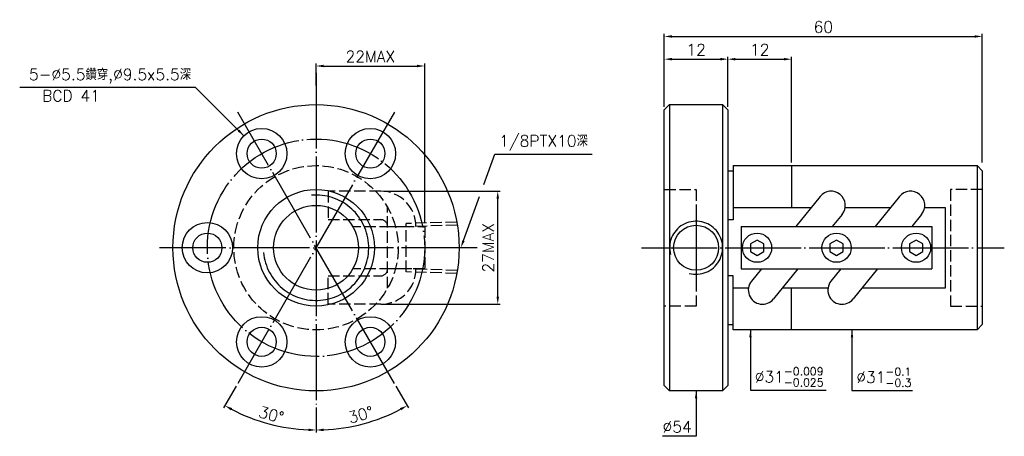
# Model space of a CAD drawing. Header units: millimetres. Extents: x -22 to 164, y 172 to 250.
import ezdxf
from ezdxf.enums import TextEntityAlignment as Align

# ---------------------------------------------------------------- set-up
doc = ezdxf.new("R2010")
doc.units = ezdxf.units.MM
doc.header["$LTSCALE"] = 0.714286
for name, pattern in [('CENTER', [22, 20, -1, 0, -1]), ('DASHED', [4, 3, -1]), ('THIN', [200000, 200000, 0])]:
    doc.linetypes.add(name, pattern=pattern)
for name, color, linetype in [('NT', 7, 'Continuous'), ('NT-DIM', 2, 'Continuous'), ('SH', 7, 'Continuous')]:
    doc.layers.add(name, color=color, linetype=linetype)
doc.styles.get("Standard").update_dxf_attribs({"font": 'simplex.shx', "bigfont": 'chineset.shx'})
doc.dimstyles.new('ISO-25', dxfattribs={"dimscale": 0.714286, "dimtxt": 3, "dimasz": 2, "dimexe": 0.646, "dimexo": 0.862, "dimgap": 1, "dimtad": 1, "dimdec": 3, "dimdsep": 46, "dimtxsty": 'Standard', "dimcen": 1.5, "dimclrd": 256, "dimclre": 256, "dimclrt": 256, "dimazin": 2, "dimtfac": 1, "dimtdec": 3, "dimtmove": 0, "dimatfit": 3, "dimfxl": 0, "dimtolj": 1, "dimlwd": -1, "dimlwe": -1, "dimarcsym": 0})

# ---------------------------------------------------------------- blocks, each defined once
blk = doc.blocks.new('*D46')
at = {"layer": 'Defpoints', "color": 0}
for p in [(160, 247.05), (100, 233.19), (160, 222.69)]:
    blk.add_point(p, dxfattribs=at)
at = {"layer": 'NT-DIM'}
for p, q in [((100, 233.8), (100, 247.51)), ((160, 223.3), (160, 247.51)), ((101.43, 247.05), (158.57, 247.05))]:
    blk.add_line(p, q, dxfattribs=at)
for points in [[(101.43, 247.28), (101.43, 246.81), (100, 247.05)], [(158.57, 247.28), (158.57, 246.81), (160, 247.05)]]:
    blk.add_solid(points, dxfattribs=at)
at = {"layer": 'NT-DIM', "insert": (130, 248.83), "char_height": 2.143, "attachment_point": 5}
blk.add_mtext('\\A1;60', dxfattribs=at)
blk = doc.blocks.new('*D48')
at = {"layer": 'Defpoints', "color": 0}
for p in [(112, 242.76), (100, 234.19), (112, 234.19)]:
    blk.add_point(p, dxfattribs=at)
at = {"layer": 'NT-DIM'}
for p, q in [((100, 234.8), (100, 243.22)), ((101.43, 242.76), (110.57, 242.76)), ((112, 234.8), (112, 243.22))]:
    blk.add_line(p, q, dxfattribs=at)
for points in [[(101.43, 243), (101.43, 242.52), (100, 242.76)], [(110.57, 243), (110.57, 242.52), (112, 242.76)]]:
    blk.add_solid(points, dxfattribs=at)
at = {"layer": 'NT-DIM', "insert": (106, 244.55), "char_height": 2.143, "attachment_point": 5}
blk.add_mtext('\\A1;12', dxfattribs=at)
blk = doc.blocks.new('*D50')
at = {"layer": 'Defpoints', "color": 0}
for p in [(54.79, 241.47), (34.29, 237.19), (54.79, 211.19)]:
    blk.add_point(p, dxfattribs=at)
at = {"layer": 'NT-DIM'}
for p, q in [((34.29, 237.8), (34.29, 241.94)), ((54.79, 211.8), (54.79, 241.94)), ((35.72, 241.47), (53.36, 241.47))]:
    blk.add_line(p, q, dxfattribs=at)
for points in [[(35.72, 241.71), (35.72, 241.24), (34.29, 241.47)], [(53.36, 241.71), (53.36, 241.24), (54.79, 241.47)]]:
    blk.add_solid(points, dxfattribs=at)
at = {"layer": 'NT-DIM', "insert": (44.54, 243.26), "char_height": 2.143, "attachment_point": 5}
blk.add_mtext('\\A1;22MAX', dxfattribs=at)
blk = doc.blocks.new('*D51')
at = {"layer": 'Defpoints', "color": 0}
for p in [(46.49, 217.85), (68.57, 217.85), (46.49, 196.53)]:
    blk.add_point(p, dxfattribs=at)
at = {"layer": 'NT-DIM'}
for p, q in [((47.11, 217.85), (69.04, 217.85)), ((68.57, 197.96), (68.57, 216.42)), ((47.11, 196.53), (69.04, 196.53))]:
    blk.add_line(p, q, dxfattribs=at)
for points in [[(68.34, 216.42), (68.81, 216.42), (68.57, 217.85)], [(68.34, 197.96), (68.81, 197.96), (68.57, 196.53)]]:
    blk.add_solid(points, dxfattribs=at)
at = {"layer": 'NT-DIM', "insert": (66.79, 207.19), "char_height": 2.143, "attachment_point": 5, "rotation": 90}
blk.add_mtext('\\A1;27MAX', dxfattribs=at)
blk = doc.blocks.new('*D65')
at = {"layer": 'Defpoints', "color": 0}
for p in [(34.29, 240.19), (49.07, 232.78), (19.51, 181.6), (34.29, 177.64), (22.53, 174.87)]:
    blk.add_point(p, dxfattribs=at)
at = {"layer": 'NT-DIM'}
for p, q in [((19.21, 181.06), (16.86, 177.01)), ((34.29, 177.02), (34.29, 172.34))]:
    blk.add_line(p, q, dxfattribs=at)
blk.add_arc((34.29, 207.19), 34.39, 242.3802, 267.6198, dxfattribs=at)
for points in [[(18.23, 176.51), (18.46, 176.93), (17.09, 177.41)], [(32.87, 173.07), (32.86, 172.59), (34.29, 172.8)]]:
    blk.add_solid(points, dxfattribs=at)
at = {"layer": 'NT-DIM', "insert": (25.85, 175.69), "char_height": 2.143, "attachment_point": 5, "rotation": 345}
blk.add_mtext('\\A1;30°', dxfattribs=at)
blk = doc.blocks.new('*D66')
at = {"layer": 'Defpoints', "color": 0}
for p in [(34.29, 240.19), (19.51, 232.78), (49.07, 181.6), (34.29, 177.64), (40.26, 173.32)]:
    blk.add_point(p, dxfattribs=at)
at = {"layer": 'NT-DIM'}
for p, q in [((49.37, 181.06), (51.71, 177.01)), ((34.29, 177.02), (34.29, 172.34))]:
    blk.add_line(p, q, dxfattribs=at)
blk.add_arc((34.29, 207.19), 34.39, 272.3802, 297.6198, dxfattribs=at)
for points in [[(50.12, 176.93), (50.35, 176.51), (51.48, 177.41)], [(35.72, 172.59), (35.71, 173.07), (34.29, 172.8)]]:
    blk.add_solid(points, dxfattribs=at)
at = {"layer": 'NT-DIM', "insert": (42.73, 175.69), "char_height": 2.143, "attachment_point": 5, "rotation": 15}
blk.add_mtext('\\A1;30°', dxfattribs=at)
blk = doc.blocks.new('*D67')
at = {"layer": 'Defpoints', "color": 0}
for p in [(124, 242.76), (112, 233.19), (124, 222.69)]:
    blk.add_point(p, dxfattribs=at)
at = {"layer": 'NT-DIM'}
for p, q in [((112, 233.8), (112, 243.22)), ((113.43, 242.76), (122.57, 242.76)), ((124, 223.3), (124, 243.22))]:
    blk.add_line(p, q, dxfattribs=at)
for points in [[(113.43, 243), (113.43, 242.52), (112, 242.76)], [(122.57, 243), (122.57, 242.52), (124, 242.76)]]:
    blk.add_solid(points, dxfattribs=at)
at = {"layer": 'NT-DIM', "insert": (118, 244.55), "char_height": 2.143, "attachment_point": 5}
blk.add_mtext('\\A1;12', dxfattribs=at)

msp = doc.modelspace()

# ---------------------------------------------------------------- linework, layer by layer
at = {"layer": 'NT', "color": 3, "linetype": 'CENTER'}
for p, q in [((34.2891, 240.1883), (34.2891, 177.6359)), ((49.0654, 232.7815), (19.5129, 181.5952)), ((49.0654, 181.5952), (19.5129, 232.7815)), ((64.7089, 207.1883), (4.7367, 207.1883))]:
    msp.add_line(p, q, dxfattribs=at)
at = {"layer": 'NT', "color": 7, "linetype": 'Continuous'}
for p, q in [((100, 233.1883), (101, 234.1883)), ((101, 234.1883), (111, 234.1883)), ((101, 234.1883), (101, 180.1883)), ((111, 234.1883), (112, 233.1883)), ((111, 234.1883), (111, 180.1883)), ((100, 181.1883), (100, 233.1883)), ((112, 233.1883), (112, 181.1883)), ((112, 221.6883), (113, 221.6883)), ((113, 222.6883), (113, 212.4798)), ((113, 222.6883), (159, 222.6883)), ((124, 222.6883), (124, 214.8041)), ((159, 222.6883), (159, 191.6883)), ((159, 222.6883), (160, 221.6883)), ((160, 221.6883), (160, 192.6883)), ((129.3883, 216.8562), (124.7929, 211.1883)), ((144.3883, 216.8562), (139.7929, 211.1883)), ((113, 212.4798), (112, 212.4798)), ((133.5517, 213.4805), (131.6933, 211.1883)), ((148.5517, 213.4805), (146.6933, 211.1883)), ((114.5, 211.1883), (150.5, 211.1883)), ((114.5, 211.1883), (114.5, 203.1883)), ((150.5, 211.1883), (150.5, 203.1883)), ((114.5, 203.1883), (150.5, 203.1883)), ((118.3067, 203.1883), (116.4483, 200.8962)), ((125.2071, 203.1883), (120.6117, 197.5205)), ((133.3067, 203.1883), (131.4483, 200.8962)), ((140.2071, 203.1883), (135.6117, 197.5205)), ((113, 201.8968), (112, 201.8968)), ((113, 191.6883), (113, 201.8968)), ((124, 191.6883), (124, 199.5726)), ((112, 192.6883), (113, 192.6883)), ((159, 191.6883), (113, 191.6883)), ((160, 192.6883), (159, 191.6883)), ((101, 180.1883), (100, 181.1883)), ((112, 181.1883), (111, 180.1883)), ((111, 180.1883), (101, 180.1883))]:
    msp.add_line(p, q, dxfattribs=at)
at = {"layer": 'NT', "color": 1, "linetype": 'DASHED'}
for p, q in [((100, 218.1883), (106, 218.1883)), ((106, 218.1883), (106, 196.1883)), ((160, 218.1883), (154, 218.1883)), ((154, 218.1883), (154, 196.1883)), ((47.7891, 199.5726), (47.7891, 214.8041)), ((47.7891, 211.1883), (54.7891, 211.1883)), ((54.7891, 211.1883), (54.7891, 203.1883)), ((54.7891, 203.1883), (47.7891, 203.1883)), ((106, 196.1883), (100, 196.1883)), ((154, 196.1883), (160, 196.1883))]:
    msp.add_line(p, q, dxfattribs=at)
for points in [[(46.4907, 217.8468), (36.5769, 217.8468), (36.5769, 212.4868), (46.4907, 212.4868)], [(46.4907, 196.5299), (36.5769, 196.5299), (36.5769, 201.8899), (46.4907, 201.8899)]]:
    msp.add_lwpolyline(points, dxfattribs=at)
at = {"layer": 'NT', "color": 7, "linetype": 'Continuous'}
for points in [[(113, 214.8041), (127.7245, 214.8041)], [(134.1251, 214.8041), (142.7245, 214.8041)], [(149.1251, 214.8041), (153, 214.8041), (153, 199.5726), (137.2755, 199.5726)], [(115.8749, 199.5726), (113, 199.5726)], [(130.8749, 199.5726), (122.2755, 199.5726)]]:
    msp.add_lwpolyline(points, dxfattribs=at)
for points in [[(117.5, 208.6317), (116.25, 207.91), (116.25, 206.4667), (117.5, 205.745), (118.75, 206.4667), (118.75, 207.91)], [(132.5, 208.6317), (131.25, 207.91), (131.25, 206.4667), (132.5, 205.745), (133.75, 206.4667), (133.75, 207.91)], [(147.5, 208.6317), (146.25, 207.91), (146.25, 206.4667), (147.5, 205.745), (148.75, 206.4667), (148.75, 207.91)]]:
    msp.add_lwpolyline(points, close=True, dxfattribs=at)
for centre, radius in [((34.2891, 207.1883), 27), ((24.0391, 224.9419), 4.75), ((44.5391, 224.9419), 4.75), ((24.0391, 224.9419), 2.75), ((44.5391, 224.9419), 2.75), ((34.2891, 207.1883), 11), ((34.2891, 207.1883), 8), ((13.7891, 207.1883), 4.75), ((13.7891, 207.1883), 2.75), ((117.5, 207.1883), 2.75), ((132.5, 207.1883), 2.75), ((147.5, 207.1883), 2.75), ((24.0391, 189.4348), 4.75), ((44.5391, 189.4348), 4.75), ((24.0391, 189.4348), 2.75), ((44.5391, 189.4348), 2.75)]:
    msp.add_circle(centre, radius, dxfattribs=at)
at = {"layer": 'NT', "color": 3, "linetype": 'CENTER'}
msp.add_circle((34.2891, 207.1883), 20.5, dxfattribs=at)
at = {"layer": 'NT', "color": 1, "linetype": 'DASHED'}
msp.add_circle((34.2891, 207.1883), 15.5, dxfattribs=at)
for centre, radius, start, end in [((46.4907, 211.1883), 6.6585, 0, 90), ((46.4907, 211.1883), 1.2985, 0, 90), ((46.4907, 203.1883), 6.6585, 270, 0), ((46.4907, 203.1883), 1.2985, 270, 0)]:
    msp.add_arc(centre, radius, start, end, dxfattribs=at)
at = {"layer": 'NT', "color": 7, "linetype": 'Continuous'}
for centre, start, end in [((131.47, 215.1683), 320.965658, 140.965658), ((146.47, 215.1683), 320.965658, 140.965658), ((118.53, 199.2083), 140.965658, 320.965658), ((133.53, 199.2083), 140.965658, 320.965658)]:
    msp.add_arc(centre, 2.68, start, end, dxfattribs=at)
at = {"layer": 'NT', "color": 5, "linetype": 'THIN'}
msp.add_arc((34.2891, 207.1883), 9.938, 185, 95, dxfattribs=at)
at = {"layer": 'NT-DIM', "color": 1, "linetype": 'DASHED'}
for p, q in [((60.8499, 212.0386), (51.294, 211.74)), ((51.294, 211.159), (41.2342, 211.159)), ((51.294, 202.6367), (51.294, 211.74)), ((60.949, 211.4607), (51.294, 211.159)), ((51.294, 203.2177), (41.2342, 203.2177)), ((60.949, 202.916), (51.294, 203.2177)), ((60.8499, 202.3381), (51.294, 202.6367))]:
    msp.add_line(p, q, dxfattribs=at)
at = {"layer": 'NT-DIM'}
for points in [[(65.9566, 219.1204), (68.0338, 224.8343), (68.1338, 224.8361), (86.4181, 224.8361)], [(62.1069, 208.5309), (65.1343, 216.8587)]]:
    msp.add_lwpolyline(points, dxfattribs=at)
at = {"layer": 'NT-DIM', "color": 7, "linetype": 'Continuous'}
msp.add_circle((106, 207.1883), 4.25, dxfattribs=at)
at = {"layer": 'NT-DIM', "color": 5, "linetype": 'THIN'}
msp.add_arc((106, 207.1883), 5, 255, 195, dxfattribs=at)
at = {"layer": 'NT-DIM'}
msp.add_solid([(62.3306, 208.4496), (61.6188, 207.1883), (61.8831, 208.6123)], dxfattribs=at)
at = {"layer": 'SH', "color": 3, "linetype": 'CENTER'}
for p, q in [((106, 213.7841), (106, 200.5013)), ((95.6896, 207.1883), (164.1473, 207.1883))]:
    msp.add_line(p, q, dxfattribs=at)

# ---------------------------------------------------------------- texts
at = {"layer": 'NT-DIM'}
msp.add_text('BCD 41', height=2.14286, dxfattribs=at).set_placement((-11.9368, 236.9249), align=Align.TOP_CENTER)
for s, insert, char_height, attachment_point in [('5-%%C5.5鑽穿,%%C9.5x5.5深', (10.7242, 238.1563), 2.142857, 9), ('1/8PTX10深', (68.848, 225.5504), 2.14286, 7), ('\\A1;\\A1;%%C31{\\H0.7x;\\S-0.009^ -0.025;}', (117.0653, 181.0318), 2.142857, 7), ('\\A1;\\A1;%%C31{\\H0.7x;\\S-0.1^ -0.3;}', (136.2218, 180.9581), 2.142857, 7), ('\\A1;%%c54', (105.1857, 172.3312), 2.14286, 9)]:
    msp.add_mtext(s, dxfattribs=dict(at, insert=insert, char_height=char_height, attachment_point=attachment_point))

# ---------------------------------------------------------------- dimensions: what is measured, and where the dimension line sits
for base, p1, p2, picture, middle in [((160, 247.0455), (100, 233.1883), (160, 222.6883), '*D46', (130, 248.8312)), ((112, 242.7598), (100, 234.1883), (112, 234.1883), '*D48', (106, 244.5455)), ((124, 242.7598), (112, 233.1883), (124, 222.6883), '*D67', (118, 244.5455))]:
    dim = msp.add_linear_dim(base=base, p1=p1, p2=p2, dimstyle='ISO-25', dxfattribs=at)
    dim.commit()
    dim.dimension.update_dxf_attribs({"geometry": picture, "text_midpoint": middle})
dim = msp.add_linear_dim(base=(54.7891, 241.4741), p1=(34.2891, 237.1883), p2=(54.7891, 211.1883), text='22MAX', dimstyle='ISO-25', dxfattribs=at)
dim.commit()
dim.dimension.update_dxf_attribs({"geometry": '*D50', "text_midpoint": (44.5391, 243.2598)})
for base, line2, picture, middle in [((22.527, 174.8722), ((49.0654, 232.7815), (19.5129, 181.5952)), '*D65', (25.8505, 175.6949)), ((40.2609, 173.3207), ((19.5129, 232.7815), (49.0654, 181.5952)), '*D66', (42.7278, 175.6949))]:
    dim = msp.add_angular_dim_2l(base=base, line1=((34.2891, 240.1883), (34.2891, 177.6359)), line2=line2, dimstyle='ISO-25', dxfattribs=at)
    dim.commit()
    dim.dimension.update_dxf_attribs({"geometry": picture, "text_midpoint": middle})
dim = msp.add_linear_dim(base=(68.5749, 217.8463), p1=(46.4911, 196.5303), p2=(46.4911, 217.8463), angle=90, text='27MAX', dimstyle='ISO-25', dxfattribs=at)
dim.commit()
dim.dimension.update_dxf_attribs({"geometry": '*D51', "text_midpoint": (66.7891, 207.1883)})

# ---------------------------------------------------------------- leaders
at = {"layer": 'NT-DIM', "annotation_type": 0, "has_hookline": 1}
for points, hookline_direction, text_width in [([(20.6801, 228.3003), (11.5385, 237.442), (11.4385, 237.442)], 1, 32.3469), ([(116.251, 191.6883), (116.251, 180.3175), (116.351, 180.3175)], 0, 13.4694), ([(135.4075, 191.6883), (135.4075, 180.2438), (135.5075, 180.2438)], 0, 10.6122), ([(106, 180.1883), (106, 171.6169), (105.9, 171.6169)], 1, 5.5102)]:
    msp.add_leader(points, dimstyle='ISO-25', dxfattribs=dict(at, hookline_direction=hookline_direction, text_width=text_width))

doc.saveas('drawing.dxf')
